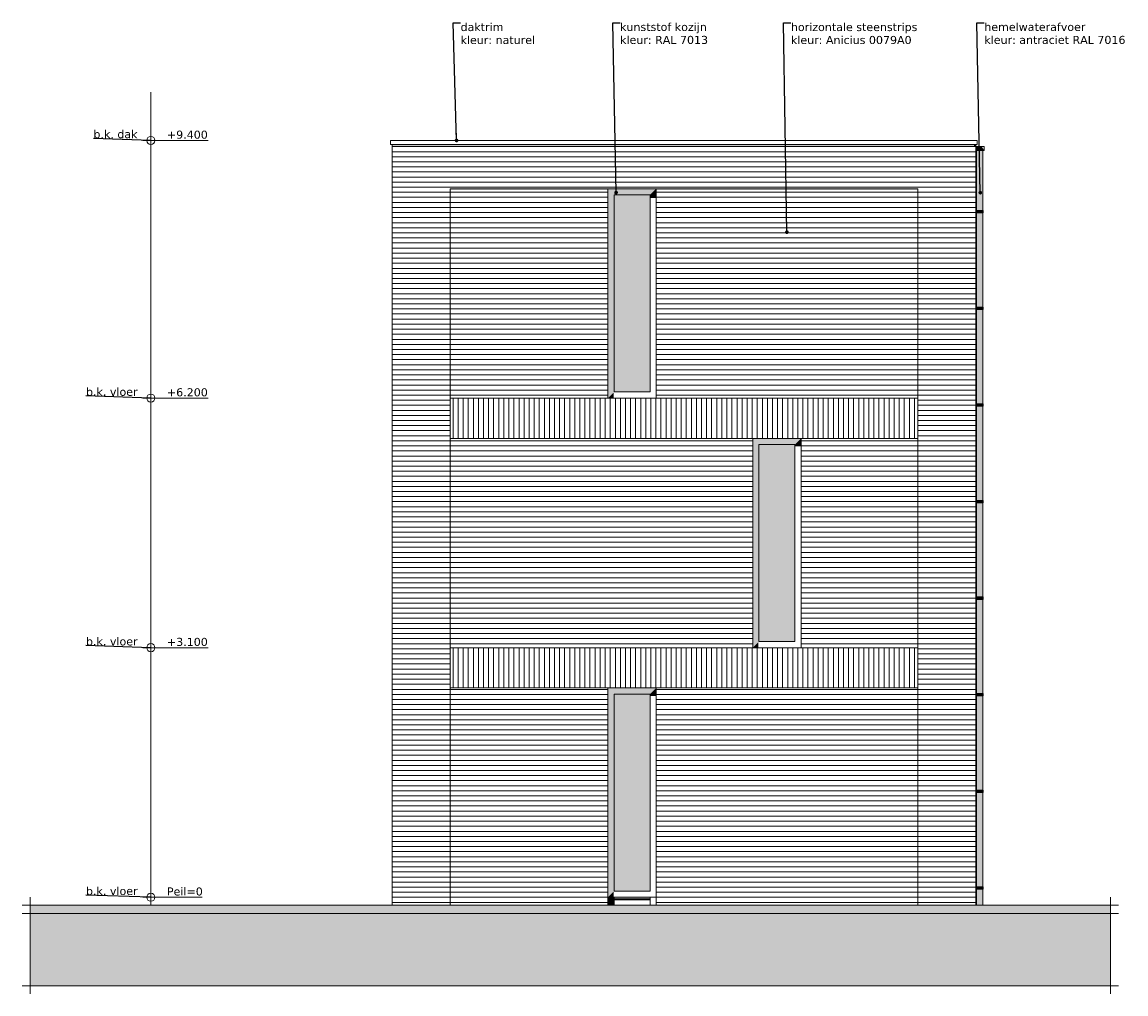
# Model space of a CAD drawing. Header units: millimetres. Extents: x -25778 to 132920, y -21930 to 17454.
# Tile 9 of 26: x 82623 to 96340, y -21590 to -9520. Entities that reach past the tile are written whole.
import ezdxf

# ---------------------------------------------------------------- set-up
doc = ezdxf.new("R2010")
doc.units = ezdxf.units.MM
doc.header["$MEASUREMENT"] = 0
for name, color, linetype in [('00 2D tek aankleding', 7, 'Continuous'), ('00 2D tek aankleding 2D arcering', 7, 'Continuous'), ('52 Riolering.SCHOON', 7, 'Continuous'), ('52 Riolering.SCHOON 2D arcering', 7, 'Continuous'), ('New_21 Buitenwanden', 7, 'Continuous'), ('New_21 Buitenwanden 2D arcering', 7, 'Continuous'), ('New_21 Buitenwanden Afdek-arcering', 7, 'Continuous'), ('New_21 Buitenwanden Ramen', 7, 'Continuous'), ('New_47 Dakafwerking', 7, 'Continuous'), ('Tekst_dim 1_ 100 .DO', 7, 'Continuous'), ('Tekst_dim Algemeen', 7, 'Continuous')]:
    doc.layers.add(name, color=color, linetype=linetype)
doc.styles.add('GENERATED_STYLE_1', font='verdana.ttf')
doc.dimstyles.new('GENERATED_STYLE__1', dxfattribs={"dimtxt": 0.18, "dimasz": 38, "dimexe": 0.18, "dimexo": 0.0625, "dimgap": 0, "dimtad": 0, "dimtih": 1, "dimtoh": 1, "dimdec": 4, "dimzin": 0, "dimdsep": 46, "dimcen": 0.09, "dimadec": 0, "dimazin": 0, "dimtfac": 1, "dimtdec": 4, "dimtmove": 0, "dimatfit": 3, "dimldrblk": 'ARROWHEAD_0', "dimfxl": 1, "dimtolj": 1, "dimtzin": 0, "dimarcsym": 0})
doc.dimstyles.new('GENERATED_STYLE__2', dxfattribs={"dimtxt": 0.18, "dimasz": 91.2, "dimexe": 0.18, "dimexo": 0.0625, "dimgap": 0, "dimtad": 0, "dimtih": 1, "dimtoh": 1, "dimdec": 4, "dimzin": 0, "dimdsep": 46, "dimcen": 0.09, "dimadec": 0, "dimazin": 0, "dimtfac": 1, "dimtdec": 4, "dimtmove": 0, "dimatfit": 3, "dimldrblk": 'ARROWHEAD_11', "dimfxl": 1, "dimtolj": 1, "dimtzin": 0, "dimarcsym": 0})
pattern_1 = [(0, (87223.057, -20390.455), (0, 63), [])]
pattern_2 = [(0, (87223.057, -20390.455), (0, 63), [])]

# ---------------------------------------------------------------- blocks, each defined once
blk = doc.blocks.new('Section Element_152_4', base_point=(87223, -20390))
at = {"layer": 'New_21 Buitenwanden 2D arcering', "linetype": 'Continuous', "lineweight": 0, "true_color": 0x1e2122}
blk.add_hatch(color=250, dxfattribs=at).paths.add_polyline_path([(94453, -11040), (94453, -11069), (94473, -11069), (94473, -11040)])
at = {"layer": 'New_21 Buitenwanden Afdek-arcering', "linetype": 'Continuous', "lineweight": 0, "true_color": 0x000000}
h = blk.add_hatch(dxfattribs=at)
h.set_pattern_fill('920_Lijnen_horz__63_0004', color=18, style=0, pattern_type=2)
h.set_pattern_definition([(3e-12, (87223.057, -20390.455), (0, 63), [])])
h.paths.add_polyline_path([(94453, -11040), (94453, -14190), (94473, -14190), (94473, -11040)])
at = {"layer": 'New_21 Buitenwanden', "color": 7, "linetype": 'Continuous', "lineweight": 0}
blk.add_line((94473, -11040), (94473, -14190), dxfattribs=at)
blk = doc.blocks.new('Section Element_154_4', base_point=(87223, -20390))
at = {"layer": 'New_21 Buitenwanden Afdek-arcering', "linetype": 'Continuous', "lineweight": 0, "true_color": 0x000000}
h = blk.add_hatch(dxfattribs=at)
h.set_pattern_fill('920_Lijnen_horz__63_0004', color=18, style=0, pattern_type=2)
h.set_pattern_definition([(3e-14, (87223.057, -20390.455), (0, 63), [])])
h.paths.add_polyline_path([(87943, -20490), (87943, -17290), (87223, -17290), (87223, -20490)])
at = {"layer": 'New_21 Buitenwanden', "color": 7, "linetype": 'Continuous', "lineweight": 0}
for p, q in [((87223, -17290), (87223, -20490)), ((87943, -20490), (87943, -17290))]:
    blk.add_line(p, q, dxfattribs=at)
blk = doc.blocks.new('Section Element_155_4', base_point=(87223, -20390))
at = {"layer": 'New_21 Buitenwanden Afdek-arcering', "linetype": 'Continuous', "lineweight": 0, "true_color": 0x000000}
h = blk.add_hatch(dxfattribs=at)
h.set_pattern_fill('920_Lijnen_horz__63_0004', color=18, style=0, pattern_type=2)
h.set_pattern_definition([(360, (87223.057, -20390.455), (0, 63), [])])
h.paths.add_polyline_path([(87223, -17290), (87943, -17290), (87943, -14190), (87223, -14190)])
at = {"layer": 'New_21 Buitenwanden', "color": 7, "linetype": 'Continuous', "lineweight": 0}
for p, q in [((87223, -14190), (87223, -17290)), ((87943, -17290), (87943, -14190))]:
    blk.add_line(p, q, dxfattribs=at)
blk = doc.blocks.new('Section Element_156_4', base_point=(87223, -20390))
at = {"layer": 'New_21 Buitenwanden 2D arcering', "linetype": 'Continuous', "lineweight": 0, "true_color": 0x1e2122}
blk.add_hatch(color=250, dxfattribs=at).paths.add_polyline_path([(87223, -11040), (87223, -11069), (87943, -11069), (87943, -11040)])
at = {"layer": 'New_21 Buitenwanden Afdek-arcering', "linetype": 'Continuous', "lineweight": 0, "true_color": 0x000000}
h = blk.add_hatch(dxfattribs=at)
h.set_pattern_fill('920_Lijnen_horz__63_0004', color=18, style=0, pattern_type=2)
h.set_pattern_definition([(5e-14, (87223.057, -20390.455), (0, 63), [])])
h.paths.add_polyline_path([(87223, -11040), (87223, -14190), (87943, -14190), (87943, -11040)])
at = {"layer": 'New_21 Buitenwanden', "color": 7, "linetype": 'Continuous', "lineweight": 0}
for p, q in [((87223, -11040), (87223, -14190)), ((87943, -14190), (87943, -11590))]:
    blk.add_line(p, q, dxfattribs=at)
blk = doc.blocks.new('Section Element_157_4', base_point=(87223, -20390))
at = {"layer": 'New_47 Dakafwerking', "color": 9, "linetype": 'Continuous', "lineweight": 0}
for p, q in [((94493, -10990), (87203, -10990)), ((87203, -11040), (87203, -10990)), ((94493, -11040), (87203, -11040)), ((94493, -11040), (94493, -10990))]:
    blk.add_line(p, q, dxfattribs=at)
blk = doc.blocks.new('Section Element_158_4', base_point=(87223, -20390))
at = {"layer": '52 Riolering.SCHOON 2D arcering', "linetype": 'Continuous', "lineweight": 0, "true_color": 0x1e2122}
for points in [[(94483, -11860), (94488, -11860), (94488, -11115), (94483, -11115)], [(94503, -11115), (94488, -11115), (94488, -11860), (94503, -11860)], [(94523, -11115), (94503, -11115), (94503, -11860), (94523, -11860)], [(94543, -11115), (94523, -11115), (94523, -11860), (94543, -11860)], [(94543, -11860), (94558, -11860), (94558, -11115), (94543, -11115)], [(94563, -11115), (94558, -11115), (94558, -11860), (94563, -11860)], [(94473, -11890), (94475, -11890), (94475, -11860), (94473, -11860)], [(94475, -11890), (94523, -11890), (94523, -11860), (94475, -11860)], [(94488, -11890), (94483, -11890), (94483, -13060), (94488, -13060)], [(94503, -11890), (94488, -11890), (94488, -13060), (94503, -13060)], [(94503, -11890), (94503, -13060), (94523, -13060), (94523, -11890)], [(94523, -11860), (94523, -11890), (94544, -11890), (94544, -11860)], [(94523, -11890), (94523, -13060), (94543, -13060), (94543, -11890)], [(94543, -13060), (94558, -13060), (94558, -11890), (94543, -11890)], [(94544, -11890), (94560, -11890), (94560, -11860), (94544, -11860)], [(94558, -13060), (94563, -13060), (94563, -11890), (94558, -11890)], [(94560, -11860), (94560, -11890), (94565, -11890), (94565, -11860)], [(94473, -13090), (94475, -13090), (94475, -13060), (94473, -13060)], [(94475, -13090), (94523, -13090), (94523, -13060), (94475, -13060)], [(94488, -13090), (94483, -13090), (94483, -14260), (94488, -14260)], [(94488, -13090), (94488, -14260), (94503, -14260), (94503, -13090)], [(94503, -14260), (94523, -14260), (94523, -13090), (94503, -13090)], [(94523, -13090), (94544, -13090), (94544, -13060), (94523, -13060)], [(94523, -14260), (94543, -14260), (94543, -13090), (94523, -13090)], [(94558, -13090), (94543, -13090), (94543, -14260), (94558, -14260)], [(94544, -13090), (94560, -13090), (94560, -13060), (94544, -13060)], [(94558, -14260), (94563, -14260), (94563, -13090), (94558, -13090)], [(94560, -13060), (94560, -13090), (94565, -13090), (94565, -13060)], [(94473, -14290), (94475, -14290), (94475, -14260), (94473, -14260)], [(94475, -14290), (94523, -14290), (94523, -14260), (94475, -14260)], [(94523, -14260), (94523, -14290), (94544, -14290), (94544, -14260)], [(94544, -14290), (94560, -14290), (94560, -14260), (94544, -14260)], [(94560, -14260), (94560, -14290), (94565, -14290), (94565, -14260)], [(94483, -14290), (94483, -15460), (94488, -15460), (94488, -14290)], [(94488, -15460), (94503, -15460), (94503, -14290), (94488, -14290)], [(94503, -15460), (94523, -15460), (94523, -14290), (94503, -14290)], [(94523, -15460), (94543, -15460), (94543, -14290), (94523, -14290)], [(94543, -15460), (94558, -15460), (94558, -14290), (94543, -14290)], [(94558, -15460), (94563, -15460), (94563, -14290), (94558, -14290)], [(94473, -15490), (94475, -15490), (94475, -15460), (94473, -15460)], [(94475, -15490), (94523, -15490), (94523, -15460), (94475, -15460)], [(94488, -15490), (94483, -15490), (94483, -16660), (94488, -16660)], [(94503, -15490), (94488, -15490), (94488, -16660), (94503, -16660)], [(94503, -16660), (94523, -16660), (94523, -15490), (94503, -15490)], [(94523, -15460), (94523, -15490), (94544, -15490), (94544, -15460)], [(94543, -15490), (94523, -15490), (94523, -16660), (94543, -16660)], [(94543, -15490), (94543, -16660), (94558, -16660), (94558, -15490)], [(94544, -15490), (94560, -15490), (94560, -15460), (94544, -15460)], [(94558, -16660), (94563, -16660), (94563, -15490), (94558, -15490)], [(94560, -15460), (94560, -15490), (94565, -15490), (94565, -15460)], [(94473, -16690), (94475, -16690), (94475, -16660), (94473, -16660)], [(94475, -16690), (94523, -16690), (94523, -16660), (94475, -16660)], [(94483, -17860), (94488, -17860), (94488, -16690), (94483, -16690)], [(94503, -16690), (94488, -16690), (94488, -17860), (94503, -17860)], [(94503, -17860), (94523, -17860), (94523, -16690), (94503, -16690)], [(94523, -16660), (94523, -16690), (94544, -16690), (94544, -16660)], [(94523, -17860), (94543, -17860), (94543, -16690), (94523, -16690)], [(94543, -17860), (94558, -17860), (94558, -16690), (94543, -16690)], [(94544, -16690), (94560, -16690), (94560, -16660), (94544, -16660)], [(94558, -17860), (94563, -17860), (94563, -16690), (94558, -16690)], [(94560, -16660), (94560, -16690), (94565, -16690), (94565, -16660)], [(94473, -17890), (94475, -17890), (94475, -17860), (94473, -17860)], [(94475, -17890), (94523, -17890), (94523, -17860), (94475, -17860)], [(94488, -17890), (94483, -17890), (94483, -19060), (94488, -19060)], [(94488, -17890), (94488, -19060), (94503, -19060), (94503, -17890)], [(94503, -17890), (94503, -19060), (94523, -19060), (94523, -17890)], [(94523, -17890), (94544, -17890), (94544, -17860), (94523, -17860)], [(94523, -19060), (94543, -19060), (94543, -17890), (94523, -17890)], [(94543, -17890), (94543, -19060), (94558, -19060), (94558, -17890)], [(94544, -17890), (94560, -17890), (94560, -17860), (94544, -17860)], [(94563, -17890), (94558, -17890), (94558, -19060), (94563, -19060)], [(94560, -17860), (94560, -17890), (94565, -17890), (94565, -17860)], [(94473, -19090), (94475, -19090), (94475, -19060), (94473, -19060)], [(94475, -19090), (94523, -19090), (94523, -19060), (94475, -19060)], [(94523, -19090), (94544, -19090), (94544, -19060), (94523, -19060)], [(94544, -19090), (94560, -19090), (94560, -19060), (94544, -19060)], [(94560, -19060), (94560, -19090), (94565, -19090), (94565, -19060)], [(94483, -19090), (94483, -20260), (94488, -20260), (94488, -19090)], [(94503, -19090), (94488, -19090), (94488, -20260), (94503, -20260)], [(94523, -19090), (94503, -19090), (94503, -20260), (94523, -20260)], [(94523, -19090), (94523, -20260), (94543, -20260), (94543, -19090)], [(94543, -20260), (94558, -20260), (94558, -19090), (94543, -19090)], [(94558, -20260), (94563, -20260), (94563, -19090), (94558, -19090)], [(94473, -20290), (94475, -20290), (94475, -20260), (94473, -20260)], [(94475, -20290), (94523, -20290), (94523, -20260), (94475, -20260)], [(94483, -20290), (94483, -20490), (94488, -20490), (94488, -20290)], [(94488, -20290), (94488, -20490), (94503, -20490), (94503, -20290)], [(94503, -20490), (94523, -20490), (94523, -20290), (94503, -20290)], [(94523, -20290), (94544, -20290), (94544, -20260), (94523, -20260)], [(94523, -20490), (94543, -20490), (94543, -20290), (94523, -20290)], [(94543, -20490), (94558, -20490), (94558, -20290), (94543, -20290)], [(94544, -20290), (94560, -20290), (94560, -20260), (94544, -20260)], [(94558, -20290), (94558, -20490), (94563, -20490), (94563, -20290)], [(94560, -20260), (94560, -20290), (94565, -20290), (94565, -20260)]]:
    blk.add_hatch(color=250, dxfattribs=at).paths.add_polyline_path(points)
at = {"layer": '52 Riolering.SCHOON', "color": 7, "linetype": 'Continuous', "lineweight": 0}
for p, q in [((94483, -11115), (94483, -11860)), ((94563, -11115), (94563, -11860)), ((94473, -11860), (94475, -11860)), ((94473, -11890), (94473, -11860)), ((94473, -11890), (94475, -11890)), ((94475, -11860), (94523, -11860)), ((94475, -11890), (94475, -11860)), ((94475, -11890), (94523, -11890)), ((94483, -11890), (94483, -13060)), ((94523, -11860), (94544, -11860)), ((94523, -11890), (94544, -11890)), ((94544, -11860), (94560, -11860)), ((94544, -11890), (94560, -11890)), ((94560, -11860), (94565, -11860)), ((94560, -11890), (94565, -11890)), ((94563, -11890), (94563, -13060)), ((94565, -11890), (94565, -11860)), ((94473, -13060), (94475, -13060)), ((94473, -13090), (94473, -13060)), ((94473, -13090), (94475, -13090)), ((94475, -13060), (94523, -13060)), ((94475, -13090), (94475, -13060)), ((94475, -13090), (94523, -13090)), ((94483, -13090), (94483, -14260)), ((94523, -13060), (94544, -13060)), ((94523, -13090), (94544, -13090)), ((94544, -13060), (94560, -13060)), ((94544, -13090), (94560, -13090)), ((94560, -13060), (94565, -13060)), ((94560, -13090), (94565, -13090)), ((94563, -13090), (94563, -14260)), ((94565, -13090), (94565, -13060)), ((94473, -14260), (94475, -14260)), ((94473, -14290), (94473, -14260)), ((94475, -14260), (94523, -14260)), ((94475, -14290), (94475, -14260)), ((94523, -14260), (94544, -14260)), ((94544, -14260), (94560, -14260)), ((94560, -14260), (94565, -14260)), ((94565, -14290), (94565, -14260)), ((94473, -14290), (94475, -14290)), ((94475, -14290), (94523, -14290)), ((94483, -14290), (94483, -15460)), ((94523, -14290), (94544, -14290)), ((94544, -14290), (94560, -14290)), ((94560, -14290), (94565, -14290)), ((94563, -14290), (94563, -15460)), ((94473, -15460), (94475, -15460)), ((94473, -15490), (94473, -15460)), ((94473, -15490), (94475, -15490)), ((94475, -15460), (94523, -15460)), ((94475, -15490), (94475, -15460)), ((94475, -15490), (94523, -15490)), ((94483, -15490), (94483, -16660)), ((94523, -15460), (94544, -15460)), ((94523, -15490), (94544, -15490)), ((94544, -15460), (94560, -15460)), ((94544, -15490), (94560, -15490)), ((94560, -15460), (94565, -15460)), ((94560, -15490), (94565, -15490)), ((94563, -15490), (94563, -16660)), ((94565, -15490), (94565, -15460)), ((94473, -16660), (94475, -16660)), ((94473, -16690), (94473, -16660)), ((94473, -16690), (94475, -16690)), ((94475, -16660), (94523, -16660)), ((94475, -16690), (94475, -16660)), ((94475, -16690), (94523, -16690)), ((94483, -16690), (94483, -17860)), ((94523, -16660), (94544, -16660)), ((94523, -16690), (94544, -16690)), ((94544, -16660), (94560, -16660)), ((94544, -16690), (94560, -16690)), ((94560, -16660), (94565, -16660)), ((94560, -16690), (94565, -16690)), ((94563, -16690), (94563, -17860)), ((94565, -16690), (94565, -16660)), ((94473, -17860), (94475, -17860)), ((94473, -17890), (94473, -17860)), ((94473, -17890), (94475, -17890)), ((94475, -17860), (94523, -17860)), ((94475, -17890), (94475, -17860)), ((94475, -17890), (94523, -17890)), ((94483, -17890), (94483, -19060)), ((94523, -17860), (94544, -17860)), ((94523, -17890), (94544, -17890)), ((94544, -17860), (94560, -17860)), ((94544, -17890), (94560, -17890)), ((94560, -17860), (94565, -17860)), ((94560, -17890), (94565, -17890)), ((94563, -17890), (94563, -19060)), ((94565, -17890), (94565, -17860)), ((94473, -19060), (94475, -19060)), ((94473, -19090), (94473, -19060)), ((94475, -19060), (94523, -19060)), ((94475, -19090), (94475, -19060)), ((94523, -19060), (94544, -19060)), ((94544, -19060), (94560, -19060)), ((94560, -19060), (94565, -19060)), ((94565, -19090), (94565, -19060)), ((94473, -19090), (94475, -19090)), ((94475, -19090), (94523, -19090)), ((94483, -19090), (94483, -20260)), ((94523, -19090), (94544, -19090)), ((94544, -19090), (94560, -19090)), ((94560, -19090), (94565, -19090)), ((94563, -19090), (94563, -20260)), ((94473, -20260), (94475, -20260)), ((94473, -20290), (94473, -20260)), ((94473, -20290), (94475, -20290)), ((94475, -20260), (94523, -20260)), ((94475, -20290), (94475, -20260)), ((94475, -20290), (94523, -20290)), ((94483, -20290), (94483, -20490)), ((94523, -20260), (94544, -20260)), ((94523, -20290), (94544, -20290)), ((94544, -20260), (94560, -20260)), ((94544, -20290), (94560, -20290)), ((94560, -20260), (94565, -20260)), ((94560, -20290), (94565, -20290)), ((94563, -20290), (94563, -20490)), ((94565, -20290), (94565, -20260))]:
    blk.add_line(p, q, dxfattribs=at)
blk = doc.blocks.new('Section Element_159_4', base_point=(87223, -20390))
at = {"layer": '52 Riolering.SCHOON 2D arcering', "linetype": 'Continuous', "lineweight": 0, "true_color": 0x1e2122}
blk.add_hatch(color=250, dxfattribs=at).paths.add_polyline_path([(94473, -11115), (94579, -11115), (94579, -11112), (94546, -11065), (94473, -11065)])
at = {"layer": '52 Riolering.SCHOON', "color": 7, "linetype": 'Continuous', "lineweight": 0}
for p, q in [((94473, -11065), (94579, -11065)), ((94579, -11115), (94579, -11065)), ((94473, -11115), (94579, -11115))]:
    blk.add_line(p, q, dxfattribs=at)
blk = doc.blocks.new('Section Element_160_4', base_point=(87223, -20390))
at = {"layer": 'New_21 Buitenwanden Afdek-arcering', "linetype": 'Continuous', "lineweight": 0, "true_color": 0x000000}
h = blk.add_hatch(dxfattribs=at)
h.set_pattern_fill('920_Lijnen_horz__63_0004', color=18, style=0, pattern_type=2)
h.set_pattern_definition([(360, (87223.057, -20390.455), (0, 63), [])])
h.paths.add_polyline_path([(94453, -17290), (94453, -20490), (94473, -20490), (94473, -17290)])
at = {"layer": 'New_21 Buitenwanden', "color": 7, "linetype": 'Continuous', "lineweight": 0}
blk.add_line((94473, -17290), (94473, -20490), dxfattribs=at)
blk = doc.blocks.new('Section Element_161_4', base_point=(87223, -20390))
at = {"layer": 'New_21 Buitenwanden Afdek-arcering', "linetype": 'Continuous', "lineweight": 0, "true_color": 0x000000}
h = blk.add_hatch(dxfattribs=at)
h.set_pattern_fill('920_Lijnen_horz__63_0004', color=18, style=0, pattern_type=2)
h.set_pattern_definition([(5e-12, (87223.057, -20390.455), (0, 63), [])])
h.paths.add_polyline_path([(94453, -14190), (94453, -17290), (94473, -17290), (94473, -14190)])
at = {"layer": 'New_21 Buitenwanden', "color": 7, "linetype": 'Continuous', "lineweight": 0}
blk.add_line((94473, -14190), (94473, -17290), dxfattribs=at)
blk = doc.blocks.new('Section Element_162_4', base_point=(87223, -20390))
at = {"layer": 'New_21 Buitenwanden 2D arcering', "linetype": 'Continuous', "lineweight": 0, "true_color": 0x1e2122}
blk.add_hatch(color=250, dxfattribs=at).paths.add_polyline_path([(94453, -11040), (93753, -11040), (93753, -11069), (94453, -11069)])
at = {"layer": 'New_21 Buitenwanden Afdek-arcering', "linetype": 'Continuous', "lineweight": 0, "true_color": 0x000000}
h = blk.add_hatch(dxfattribs=at)
h.set_pattern_fill('920_Lijnen_horz__63_0004', color=18, style=0, pattern_type=2)
h.set_pattern_definition([(5e-14, (87223.057, -20390.455), (0, 63), [])])
h.paths.add_polyline_path([(93753, -14190), (94453, -14190), (94453, -11040), (93753, -11040)])
at = {"layer": 'New_21 Buitenwanden', "color": 7, "linetype": 'Continuous', "lineweight": 0}
blk.add_line((93753, -14190), (93753, -11590), dxfattribs=at)
blk = doc.blocks.new('Section Element_163_4', base_point=(87223, -20390))
at = {"layer": 'New_21 Buitenwanden 2D arcering', "linetype": 'Continuous', "lineweight": 0, "true_color": 0x1e2122}
for points in [[(89979, -11666), (90427, -11666), (90503, -11590), (89903, -11590)], [(89979, -11666), (89903, -11590), (89903, -14190), (89973, -14120), (89973, -11704), (89979, -11704)], [(90427, -11666), (90427, -11704), (90503, -11704), (90503, -11590)], [(90427, -11666), (89979, -11666), (89979, -14114), (90014, -14114), (90014, -11753), (90427, -11753)], [(89903, -14190), (89973, -14190), (89973, -14120)]]:
    blk.add_hatch(color=250, dxfattribs=at).paths.add_polyline_path(points)
at = {"layer": 'New_21 Buitenwanden Afdek-arcering', "linetype": 'Continuous', "lineweight": 0, "true_color": 0x99a3a6}
blk.add_hatch(color=253, dxfattribs=at).paths.add_polyline_path([(90427, -14114), (90427, -11666), (89979, -11666), (89979, -14114)])
at = {"layer": 'New_21 Buitenwanden Ramen', "color": 7, "linetype": 'Continuous', "lineweight": 0}
for p, q in [((89903, -14190), (89903, -11590)), ((90503, -11590), (90503, -14190)), ((89979, -11666), (89979, -14114)), ((90427, -11666), (89979, -11666)), ((90427, -14114), (90427, -11666)), ((89979, -14114), (90427, -14114))]:
    blk.add_line(p, q, dxfattribs=at)
blk = doc.blocks.new('Section Element_164_4', base_point=(87223, -20390))
at = {"layer": 'New_21 Buitenwanden 2D arcering', "linetype": 'Continuous', "lineweight": 0, "true_color": 0x1e2122}
for points in [[(89903, -11590), (87943, -11590), (87943, -14190), (87953, -14190), (87953, -11605), (89903, -11605)], [(93753, -11590), (90503, -11590), (90503, -11605), (93753, -11605)]]:
    blk.add_hatch(color=250, dxfattribs=at).paths.add_polyline_path(points)
at = {"layer": 'New_21 Buitenwanden Afdek-arcering', "linetype": 'Continuous', "lineweight": 0, "true_color": 0x000000}
h = blk.add_hatch(dxfattribs=at)
h.set_pattern_fill('920_Lijnen_horz__63_0004', color=18, style=0, pattern_type=2)
h.set_pattern_definition(pattern_1)
h.paths.add_polyline_path([(89903, -14190), (89903, -11590), (87943, -11590), (87943, -14190)])
h = blk.add_hatch(dxfattribs=at)
h.set_pattern_fill('920_Lijnen_horz__63_0004', color=18, style=0, pattern_type=2)
h.set_pattern_definition(pattern_1)
h.paths.add_polyline_path([(90503, -14190), (93753, -14190), (93753, -11590), (90503, -11590)])
blk = doc.blocks.new('Section Element_165_4', base_point=(87223, -20390))
at = {"layer": 'New_21 Buitenwanden 2D arcering', "linetype": 'Continuous', "lineweight": 0, "true_color": 0x1e2122}
blk.add_hatch(color=250, dxfattribs=at).paths.add_polyline_path([(93753, -11040), (87943, -11040), (87943, -11069), (93753, -11069)])
at = {"layer": 'New_21 Buitenwanden Afdek-arcering', "linetype": 'Continuous', "lineweight": 0, "true_color": 0x000000}
h = blk.add_hatch(dxfattribs=at)
h.set_pattern_fill('920_Lijnen_horz__63_0004', color=18, style=0, pattern_type=2)
h.set_pattern_definition([(0, (87223.057, -20390.455), (0, 63), [])])
h.paths.add_polyline_path([(87943, -11590), (93753, -11590), (93753, -11040), (87943, -11040)])
at = {"layer": 'New_21 Buitenwanden', "color": 7, "linetype": 'Continuous', "lineweight": 0}
blk.add_line((93753, -11590), (87943, -11590), dxfattribs=at)
blk = doc.blocks.new('Section Element_166_4', base_point=(87223, -20390))
at = {"layer": 'New_21 Buitenwanden 2D arcering', "linetype": 'Continuous', "lineweight": 0, "true_color": 0x1e2122}
for points in [[(91779, -14766), (92227, -14766), (92303, -14690), (91703, -14690)], [(91779, -14766), (91703, -14690), (91703, -17290), (91773, -17220), (91773, -14789), (91779, -14789)], [(92227, -14766), (91779, -14766), (91779, -17214), (91814, -17214), (91814, -14839), (92227, -14839)], [(92227, -14766), (92227, -14789), (92303, -14789), (92303, -14690)], [(91703, -17290), (91773, -17290), (91773, -17220)]]:
    blk.add_hatch(color=250, dxfattribs=at).paths.add_polyline_path(points)
at = {"layer": 'New_21 Buitenwanden Afdek-arcering', "linetype": 'Continuous', "lineweight": 0, "true_color": 0x99a3a6}
blk.add_hatch(color=253, dxfattribs=at).paths.add_polyline_path([(92227, -17214), (92227, -14766), (91779, -14766), (91779, -17214)])
at = {"layer": 'New_21 Buitenwanden Ramen', "color": 7, "linetype": 'Continuous', "lineweight": 0}
for p, q in [((91703, -17290), (91703, -14690)), ((91779, -14766), (91779, -17214)), ((92227, -14766), (91779, -14766)), ((92227, -17214), (92227, -14766)), ((92303, -14690), (92303, -17290)), ((91779, -17214), (92227, -17214))]:
    blk.add_line(p, q, dxfattribs=at)
blk = doc.blocks.new('Section Element_167_4', base_point=(87223, -20390))
at = {"layer": 'New_21 Buitenwanden 2D arcering', "linetype": 'Continuous', "lineweight": 0, "true_color": 0x1e2122}
blk.add_hatch(color=250, dxfattribs=at).paths.add_polyline_path([(87943, -17290), (87953, -17290), (87953, -14690), (87943, -14690)])
at = {"layer": 'New_21 Buitenwanden Afdek-arcering', "linetype": 'Continuous', "lineweight": 0, "true_color": 0x000000}
h = blk.add_hatch(dxfattribs=at)
h.set_pattern_fill('920_Lijnen_horz__63_0004', color=18, style=0, pattern_type=2)
h.set_pattern_definition([(0, (87223.057, -20390.455), (0, 63), [])])
h.paths.add_polyline_path([(87943, -17290), (91703, -17290), (91703, -14690), (87943, -14690)])
h = blk.add_hatch(dxfattribs=at)
h.set_pattern_fill('920_Lijnen_horz__63_0004', color=18, style=0, pattern_type=2)
h.set_pattern_definition([(0, (87223.057, -20390.455), (0, 63), [])])
h.paths.add_polyline_path([(92303, -14690), (92303, -17290), (93753, -17290), (93753, -14690)])
blk = doc.blocks.new('Section Element_168_4', base_point=(87223, -20390))
at = {"layer": 'New_21 Buitenwanden Afdek-arcering', "linetype": 'Continuous', "lineweight": 0, "true_color": 0x000000}
h = blk.add_hatch(dxfattribs=at)
h.set_pattern_fill('920_Lijnen_horz__63_0004', color=18, style=0, pattern_type=2)
h.set_pattern_definition([(3e-14, (87223.057, -20390.455), (0, 63), [])])
h.paths.add_polyline_path([(94453, -17290), (94453, -14190), (93753, -14190), (93753, -17290)])
at = {"layer": 'New_21 Buitenwanden', "color": 7, "linetype": 'Continuous', "lineweight": 0}
blk.add_line((93753, -17290), (93753, -14190), dxfattribs=at)
blk = doc.blocks.new('Section Element_169_4', base_point=(87223, -20390))
at = {"layer": 'New_21 Buitenwanden Afdek-arcering', "linetype": 'Continuous', "lineweight": 0, "true_color": 0x000000}
h = blk.add_hatch(dxfattribs=at)
h.set_pattern_fill('920_Lijnen_horz__63_0004', color=18, style=0, pattern_type=2)
h.set_pattern_definition(pattern_2)
h.paths.add_polyline_path([(94453, -20490), (94453, -17290), (93753, -17290), (93753, -20490)])
at = {"layer": 'New_21 Buitenwanden', "color": 7, "linetype": 'Continuous', "lineweight": 0}
blk.add_line((93753, -20490), (93753, -17290), dxfattribs=at)
blk = doc.blocks.new('Section Element_170_4', base_point=(87223, -20390))
at = {"layer": 'New_21 Buitenwanden 2D arcering', "linetype": 'Continuous', "lineweight": 0, "true_color": 0x1e2122}
for points in [[(90427, -17866), (90503, -17790), (89903, -17790), (89979, -17866)], [(89903, -17790), (89903, -20390), (89973, -20320), (89973, -17889), (89979, -17889), (89979, -17866)], [(90427, -17889), (90503, -17889), (90503, -17790), (90427, -17866)], [(89979, -17866), (89979, -20314), (90014, -20314), (90014, -17939), (90427, -17939), (90427, -17866)], [(89903, -20390), (89973, -20390), (89973, -20320)], [(89903, -20390), (89903, -20490), (89973, -20490), (89973, -20390)], [(89979, -20390), (89979, -20410), (90427, -20410), (90427, -20390)], [(90427, -20410), (89979, -20410), (89979, -20420), (89996, -20414), (90427, -20414)]]:
    blk.add_hatch(color=250, dxfattribs=at).paths.add_polyline_path(points)
at = {"layer": 'New_21 Buitenwanden Afdek-arcering', "linetype": 'Continuous', "lineweight": 0, "true_color": 0x99a3a6}
blk.add_hatch(color=253, dxfattribs=at).paths.add_polyline_path([(89979, -20314), (90427, -20314), (90427, -17866), (89979, -17866)])
at = {"layer": 'New_21 Buitenwanden Ramen', "color": 7, "linetype": 'Continuous', "lineweight": 0}
for p, q in [((89903, -20390), (89903, -17790)), ((90503, -17790), (90503, -20390)), ((89979, -20314), (89979, -17866)), ((89979, -17866), (90427, -17866)), ((90427, -17866), (90427, -20314)), ((89903, -20390), (89979, -20390)), ((90427, -20314), (89979, -20314)), ((89979, -20390), (89979, -20420)), ((89979, -20390), (90427, -20390)), ((89979, -20410), (90427, -20410)), ((89979, -20420), (89979, -20490)), ((89979, -20420), (90427, -20420)), ((90427, -20390), (90427, -20420)), ((90427, -20390), (90503, -20390)), ((90427, -20420), (90427, -20490))]:
    blk.add_line(p, q, dxfattribs=at)
blk = doc.blocks.new('Section Element_171_4', base_point=(87223, -20390))
at = {"layer": 'New_21 Buitenwanden 2D arcering', "linetype": 'Continuous', "lineweight": 0, "true_color": 0x1e2122}
blk.add_hatch(color=250, dxfattribs=at).paths.add_polyline_path([(87943, -17790), (87943, -20490), (87953, -20490), (87953, -17790)])
at = {"layer": 'New_21 Buitenwanden Afdek-arcering', "linetype": 'Continuous', "lineweight": 0, "true_color": 0x000000}
h = blk.add_hatch(dxfattribs=at)
h.set_pattern_fill('920_Lijnen_horz__63_0004', color=18, style=0, pattern_type=2)
h.set_pattern_definition(pattern_2)
h.paths.add_polyline_path([(87943, -20490), (89903, -20490), (89903, -17790), (87943, -17790)])
h = blk.add_hatch(dxfattribs=at)
h.set_pattern_fill('920_Lijnen_horz__63_0004', color=18, style=0, pattern_type=2)
h.set_pattern_definition(pattern_2)
h.paths.add_polyline_path([(93753, -17790), (90503, -17790), (90503, -20490), (93753, -20490)])
at = {"layer": 'New_21 Buitenwanden', "color": 7, "linetype": 'Continuous', "lineweight": 0}
for p, q in [((89903, -20490), (89903, -20390)), ((90503, -20390), (90503, -20490)), ((90503, -20490), (89903, -20490))]:
    blk.add_line(p, q, dxfattribs=at)
blk = doc.blocks.new('Section Element_172_4', base_point=(87223, -20390))
at = {"layer": 'New_21 Buitenwanden 2D arcering', "linetype": 'Continuous', "lineweight": 0, "true_color": 0x1e2122}
blk.add_hatch(color=250, dxfattribs=at).paths.add_polyline_path([(87943, -14190), (87943, -14690), (87953, -14690), (87953, -14190)])
at = {"layer": 'New_21 Buitenwanden Afdek-arcering', "linetype": 'Continuous', "lineweight": 0, "true_color": 0x000000}
h = blk.add_hatch(dxfattribs=at)
h.set_pattern_fill('930_Lijnen_vert__63_0004', color=18, style=0, pattern_type=2)
h.set_pattern_definition([(90, (87223.057, -20390.455), (-63, 0), [])])
h.paths.add_polyline_path([(87943, -14190), (87943, -14690), (93753, -14690), (93753, -14190)])
at = {"layer": 'New_21 Buitenwanden', "color": 7, "linetype": 'Continuous', "lineweight": 0}
for p, q in [((93753, -14190), (87943, -14190)), ((91703, -14690), (87943, -14690)), ((92303, -14690), (91703, -14690)), ((93753, -14690), (92303, -14690))]:
    blk.add_line(p, q, dxfattribs=at)
blk = doc.blocks.new('Section Element_173_4', base_point=(87223, -20390))
at = {"layer": 'New_21 Buitenwanden 2D arcering', "linetype": 'Continuous', "lineweight": 0, "true_color": 0x1e2122}
blk.add_hatch(color=250, dxfattribs=at).paths.add_polyline_path([(87943, -17790), (87953, -17790), (87953, -17290), (87943, -17290)])
at = {"layer": 'New_21 Buitenwanden Afdek-arcering', "linetype": 'Continuous', "lineweight": 0, "true_color": 0x000000}
h = blk.add_hatch(dxfattribs=at)
h.set_pattern_fill('930_Lijnen_vert__63_0004', color=18, style=0, pattern_type=2)
h.set_pattern_definition([(90, (87223.057, -20390.455), (-63, 0), [])])
h.paths.add_polyline_path([(87943, -17790), (93753, -17790), (93753, -17290), (87943, -17290)])
at = {"layer": 'New_21 Buitenwanden', "color": 7, "linetype": 'Continuous', "lineweight": 0}
for p, q in [((91703, -17290), (87943, -17290)), ((92303, -17290), (91703, -17290)), ((93753, -17290), (92303, -17290)), ((89903, -17790), (87943, -17790)), ((90503, -17790), (89903, -17790)), ((93753, -17790), (90503, -17790))]:
    blk.add_line(p, q, dxfattribs=at)
blk = doc.blocks.new('Strook maaiveld[10]_4', base_point=(82723, -21490))
at = {"layer": '00 2D tek aankleding 2D arcering', "linetype": 'Continuous', "lineweight": 0, "true_color": 0xffffff}
blk.add_hatch(color=7, dxfattribs=at).paths.add_polyline_path([(82723, -20590), (96148, -20590), (96148, -20490), (82723, -20490)])
at = {"layer": '00 2D tek aankleding 2D arcering', "linetype": 'Continuous', "lineweight": 0, "true_color": 0x000000}
blk.add_hatch(color=18, dxfattribs=at).paths.add_polyline_path([(82723, -21490), (96148, -21490), (96148, -20590), (82723, -20590)])
at = {"layer": '00 2D tek aankleding', "color": 7, "linetype": 'Continuous', "lineweight": 0, "flags": 128}
for points in [[(82723, -20590), (96148, -20590), (96148, -20490), (82723, -20490)], [(82723, -21490), (96148, -21490), (96148, -20590), (82723, -20590)]]:
    blk.add_lwpolyline(points, close=True, dxfattribs=at)
blk = doc.blocks.new('Eind strook maaiveld[11]_4', base_point=(82723, -21490))
at = {"layer": '00 2D tek aankleding', "color": 7, "linetype": 'Continuous', "lineweight": 0}
for p, q in [((82723, -20390), (82723, -21590)), ((82723, -20490), (82623, -20490)), ((82723, -20590), (82623, -20590)), ((82723, -21490), (82623, -21490))]:
    blk.add_line(p, q, dxfattribs=at)
blk = doc.blocks.new('Eind strook maaiveld[12]_4', base_point=(96148, -21490))
at = {"layer": '00 2D tek aankleding', "color": 7, "linetype": 'Continuous', "lineweight": 0}
for p, q in [((96148, -20390), (96148, -21590)), ((96148, -20490), (96248, -20490)), ((96148, -20590), (96248, -20590)), ((96148, -21490), (96248, -21490))]:
    blk.add_line(p, q, dxfattribs=at)
blk = doc.blocks.new('Dimension_4_4', base_point=(84223, -20390))
at = {"layer": 'Tekst_dim 1_ 100 .DO', "color": 1, "linetype": 'Continuous', "lineweight": 0}
for p, q in [((84223, -11090), (84223, -10890)), ((84123, -10990), (84323, -10990)), ((84323, -10990), (84934, -10990)), ((84223, -14290), (84223, -14090)), ((84123, -14190), (84323, -14190)), ((84323, -14190), (84934, -14190)), ((84223, -17390), (84223, -17190)), ((84123, -17290), (84323, -17290)), ((84323, -17290), (84934, -17290)), ((84223, -20490), (84223, -20290)), ((84123, -20390), (84323, -20390)), ((84323, -20390), (84859, -20390))]:
    blk.add_line(p, q, dxfattribs=at)
for centre in [(84223, -10990), (84223, -14190), (84223, -17290), (84223, -20390)]:
    blk.add_circle(centre, 50, dxfattribs=at)
at = {"layer": 'Tekst_dim 1_ 100 .DO', "color": 2, "lineweight": 0, "char_height": 100, "attachment_point": 7, "style": 'GENERATED_STYLE_1'}
for s, insert in [('\\A1;{\\pql;\\fVerdana|b0|i0|c0|p0;\\W1.000000;+9.400}', (84423, -10970)), ('\\A1;{\\pql;\\fVerdana|b0|i0|c0|p0;\\W1.000000;+6.200}', (84423, -14170)), ('\\A1;{\\pql;\\fVerdana|b0|i0|c0|p0;\\W1.000000;+3.100}', (84423, -17270)), ('\\A1;{\\pql;\\fVerdana|b0|i0|c0|p0;\\W1.000000;Peil=0}', (84423, -20370))]:
    blk.add_mtext(s, dxfattribs=dict(at, insert=insert))
blk = doc.blocks.new('ARROWHEAD_0')
at = {"color": 0, "linetype": 'Continuous', "lineweight": 0}
for p, q in [((0, 0), (-1, 0)), ((0, -0.5), (0, 0.5))]:
    blk.add_line(p, q, dxfattribs=at)
blk = doc.blocks.new('ARROWHEAD_11')
at = {"color": 0, "linetype": 'Continuous', "lineweight": 0}
blk.add_line((0, 0), (-1, 0), dxfattribs=at)
at = {"color": 0, "linetype": 'Continuous', "lineweight": 0, "const_width": 0.25, "flags": 128}
blk.add_lwpolyline([(-0.125, 0, 1), (0.125, 0, 1)], format="xyb", close=True, dxfattribs=at)

msp = doc.modelspace()

# ---------------------------------------------------------------- linework, layer by layer
at = {"layer": 'Tekst_dim Algemeen', "color": 9, "linetype": 'Continuous', "lineweight": 0}
msp.add_lwpolyline([(84223, -20390), (84223, -10390)], dxfattribs=at)

# ---------------------------------------------------------------- block references
at = {"layer": '00 2D tek aankleding', "color": 7, "linetype": 'Continuous', "lineweight": 0}
for name, p in [('Eind strook maaiveld[11]_4', (82723, -21490)), ('Eind strook maaiveld[12]_4', (96148, -21490)), ('Strook maaiveld[10]_4', (82723, -21490))]:
    msp.add_blockref(name, p, dxfattribs=at)
at = {"layer": '52 Riolering.SCHOON', "lineweight": 0}
for name in ['Section Element_159_4', 'Section Element_158_4']:
    msp.add_blockref(name, (87223, -20390), dxfattribs=at)
at = {"layer": 'New_21 Buitenwanden', "lineweight": 0}
for name in ['Section Element_156_4', 'Section Element_165_4', 'Section Element_162_4', 'Section Element_152_4', 'Section Element_164_4', 'Section Element_155_4', 'Section Element_172_4', 'Section Element_168_4', 'Section Element_161_4', 'Section Element_167_4', 'Section Element_154_4', 'Section Element_173_4', 'Section Element_169_4', 'Section Element_160_4', 'Section Element_171_4']:
    msp.add_blockref(name, (87223, -20390), dxfattribs=at)
at = {"layer": 'New_21 Buitenwanden Ramen', "lineweight": 0}
for name in ['Section Element_163_4', 'Section Element_166_4', 'Section Element_170_4']:
    msp.add_blockref(name, (87223, -20390), dxfattribs=at)
at = {"layer": 'New_47 Dakafwerking', "lineweight": 0}
msp.add_blockref('Section Element_157_4', (87223, -20390), dxfattribs=at)
at = {"layer": 'Tekst_dim 1_ 100 .DO', "color": 1, "linetype": 'Continuous', "lineweight": 0}
msp.add_blockref('Dimension_4_4', (84223, -20390), dxfattribs=at)

# ---------------------------------------------------------------- texts
at = {"layer": 'Tekst_dim 1_ 100 .DO', "color": 9, "linetype": 'Continuous', "lineweight": 0, "char_height": 100, "attachment_point": 1, "style": 'GENERATED_STYLE_1'}
for s, insert, line_spacing_factor in [('\\A1;{\\pql;\\fVerdana|b0|i0|c0|p0;\\W1.000000;daktrim\\P\\pql;\\fVerdana|b0|i0|c0|p0;\\W1.000000;kleur: \\fVerdana|b0|i0|c0|p0;\\W1.000000;naturel}', (88072, -9531), 0.966296), ('\\A1;{\\pql;\\fVerdana|b0|i0|c0|p0;\\W1.000000;kunststof kozijn\\P\\pql;\\fVerdana|b0|i0|c0|p0;\\W1.000000;kleur: \\fVerdana|b0|i0|c0|p0;\\W1.000000;RAL 7013}', (90054, -9530), 0.966125), ('\\A1;{\\pql;\\fVerdana|b0|i0|c0|p0;\\W1.000000;horizontale \\fVerdana|b0|i0|c0|p0;\\W1.000000;steenstrips\\P\\pql;\\fVerdana|b0|i0|c0|p0;\\W1.000000;kleur: Anicius 0079A0}', (92177, -9531), 0.966296), ('\\A1;{\\pql;\\fVerdana|b0|i0|c0|p0;\\W1.000000;hemelwaterafvoer\\P\\pql;\\fVerdana|b0|i0|c0|p0;\\W1.000000;kleur: antraciet RAL 7016}', (94580, -9530), 0.966125)]:
    msp.add_mtext(s, dxfattribs=dict(at, insert=insert, line_spacing_factor=line_spacing_factor))
at = {"layer": 'Tekst_dim 1_ 100 .DO', "color": 9, "linetype": 'Continuous', "lineweight": 0, "char_height": 100, "attachment_point": 7, "style": 'GENERATED_STYLE_1'}
for s, insert in [('\\A1;{\\pql;\\fVerdana|b0|i0|c0|p0;\\W1.000000;b.k. \\fVerdana|b0|i0|c0|p0;\\W1.000000;dak}', (83510, -10964)), ('\\A1;{\\pql;\\fVerdana|b0|i0|c0|p0;\\W1.000000;b.k. vloer}', (83417, -14164)), ('\\A1;{\\pql;\\fVerdana|b0|i0|c0|p0;\\W1.000000;b.k. vloer}', (83417, -17264)), ('\\A1;{\\pql;\\fVerdana|b0|i0|c0|p0;\\W1.000000;b.k. vloer}', (83417, -20364))]:
    msp.add_mtext(s, dxfattribs=dict(at, insert=insert))

# ---------------------------------------------------------------- leaders
at = {"layer": 'Tekst_dim 1_ 100 .DO', "color": 1, "linetype": 'Continuous', "lineweight": 0, "annotation_type": 0, "has_hookline": 1}
for points, dimstyle, hookline_direction, text_width in [([(88022, -10990), (87981, -9531), (88072, -9531)], 'GENERATED_STYLE__2', 0, 921), ([(90004, -11637), (89963, -9530), (90054, -9530)], 'GENERATED_STYLE__2', 0, 1098), ([(92127, -12129), (92086, -9531), (92177, -9531)], 'GENERATED_STYLE__2', 0, 1553), ([(94530, -11639), (94489, -9530), (94580, -9530)], 'GENERATED_STYLE__2', 0, 1760), ([(84223, -10990), (83510, -10964)], 'GENERATED_STYLE__1', 1, 552), ([(84223, -14190), (83417, -14164)], 'GENERATED_STYLE__1', 1, 647), ([(84223, -17290), (83417, -17264)], 'GENERATED_STYLE__1', 1, 647), ([(84223, -20390), (83417, -20364)], 'GENERATED_STYLE__1', 1, 647)]:
    msp.add_leader(points, dimstyle=dimstyle, dxfattribs=dict(at, hookline_direction=hookline_direction, text_width=text_width))

doc.saveas('drawing.dxf')
